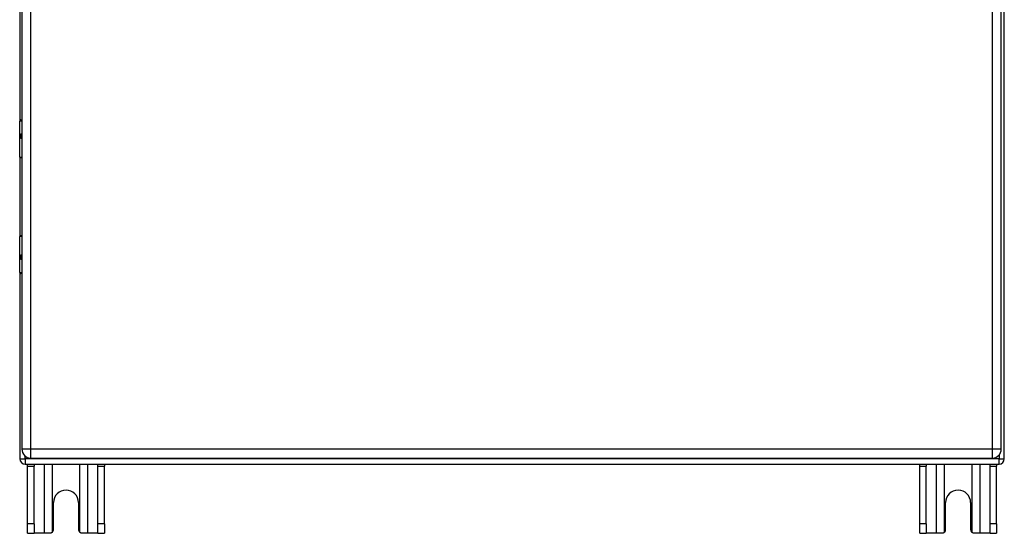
# Model space of a CAD drawing. Header units: inches. Extents: x 7 to 112, y 7 to 76.
# Tile 5 of 9: x 51 to 67, y 33 to 41. Entities that reach past the tile are written whole.
import ezdxf

# ---------------------------------------------------------------- set-up
doc = ezdxf.new("R2010")
doc.units = ezdxf.units.IN
doc.header["$MEASUREMENT"] = 0
doc.layers.add('Visible Edges(ANSI)', color=7, linetype='Continuous', lineweight=25)
doc.layers.add('Visible Tangent Edges(ANSI)', color=7, linetype='Continuous', lineweight=25)

msp = doc.modelspace()

# ---------------------------------------------------------------- linework, layer by layer
at = {"layer": 'Visible Edges(ANSI)'}
for p, q in [((66.758, 34.167), (66.758, 49.999)), ((50.79, 49.839), (50.79, 34.328)), ((66.708, 34.328), (66.708, 49.839)), ((50.758, 44.494), (50.758, 39.672)), ((50.755, 39.077), (50.755, 39.662)), ((50.775, 39.682), (50.79, 39.682)), ((50.79, 39.438), (50.787, 39.438)), ((50.787, 39.394), (50.79, 39.394)), ((50.758, 39.068), (50.758, 37.795)), ((50.79, 39.062), (50.771, 39.062)), ((50.755, 37.201), (50.755, 37.786)), ((50.771, 37.802), (50.79, 37.802)), ((50.79, 37.469), (50.787, 37.469)), ((50.787, 37.426), (50.79, 37.426)), ((50.758, 37.191), (50.758, 34.167)), ((50.79, 37.182), (50.775, 37.182)), ((50.936, 34.182), (66.562, 34.182)), ((50.842, 34.083), (66.674, 34.083)), ((50.883, 34.052), (50.883, 34.083)), ((50.883, 33.114), (50.883, 34.052)), ((50.988, 34.083), (50.988, 34.052)), ((50.988, 33.114), (50.988, 34.052)), ((52.028, 34.052), (52.028, 34.083)), ((52.028, 33.114), (52.028, 34.052)), ((52.133, 34.083), (52.133, 34.052)), ((52.133, 33.114), (52.133, 34.052)), ((65.383, 34.052), (65.383, 34.083)), ((65.383, 33.114), (65.383, 34.052)), ((65.488, 34.083), (65.488, 34.052)), ((65.488, 33.114), (65.488, 34.052)), ((66.528, 34.052), (66.528, 34.083)), ((66.528, 33.114), (66.528, 34.052)), ((66.633, 34.083), (66.633, 34.052)), ((66.633, 33.114), (66.633, 34.052)), ((51.305, 33.02), (51.305, 33.458)), ((51.711, 33.458), (51.711, 33.02)), ((65.805, 33.02), (65.805, 33.458)), ((66.211, 33.458), (66.211, 33.02)), ((50.883, 32.958), (50.883, 33.114)), ((50.988, 33.114), (50.988, 32.958)), ((52.028, 32.958), (52.028, 33.114)), ((52.133, 33.114), (52.133, 32.958)), ((65.383, 32.958), (65.383, 33.114)), ((65.488, 33.114), (65.488, 32.958)), ((66.528, 32.958), (66.528, 33.114)), ((66.633, 33.114), (66.633, 32.958)), ((50.883, 32.958), (50.988, 32.958)), ((51.152, 32.958), (50.988, 32.958)), ((51.243, 32.958), (51.152, 32.958)), ((51.864, 32.958), (51.773, 32.958)), ((52.028, 32.958), (51.864, 32.958)), ((52.028, 32.958), (52.133, 32.958)), ((65.383, 32.958), (65.488, 32.958)), ((65.652, 32.958), (65.488, 32.958)), ((65.743, 32.958), (65.652, 32.958)), ((66.364, 32.958), (66.273, 32.958)), ((66.528, 32.958), (66.364, 32.958)), ((66.528, 32.958), (66.633, 32.958))]:
    msp.add_line(p, q, dxfattribs=at)
at = {"layer": 'Visible Edges(ANSI)', "flags": 128}
for points in [[(51.287, 32.976), (51.286, 32.975), (51.284, 32.974), (51.282, 32.972), (51.281, 32.971), (51.279, 32.97), (51.278, 32.969), (51.276, 32.967), (51.274, 32.966), (51.272, 32.965), (51.27, 32.964), (51.268, 32.964), (51.267, 32.963), (51.265, 32.962), (51.263, 32.961), (51.261, 32.961), (51.259, 32.96), (51.257, 32.96), (51.255, 32.959), (51.253, 32.959), (51.251, 32.959), (51.249, 32.958), (51.247, 32.958), (51.245, 32.958), (51.243, 32.958)], [(51.773, 32.958), (51.771, 32.958), (51.769, 32.958), (51.767, 32.958), (51.765, 32.959), (51.764, 32.959), (51.762, 32.959), (51.76, 32.96), (51.758, 32.96), (51.756, 32.961), (51.754, 32.961), (51.752, 32.962), (51.75, 32.963), (51.748, 32.964), (51.746, 32.964), (51.744, 32.965), (51.742, 32.966), (51.741, 32.967), (51.739, 32.969), (51.737, 32.97), (51.735, 32.971), (51.734, 32.972), (51.732, 32.974), (51.731, 32.975), (51.729, 32.976)], [(65.787, 32.976), (65.786, 32.975), (65.784, 32.974), (65.782, 32.972), (65.781, 32.971), (65.779, 32.97), (65.778, 32.969), (65.776, 32.967), (65.774, 32.966), (65.772, 32.965), (65.77, 32.964), (65.768, 32.964), (65.767, 32.963), (65.765, 32.962), (65.763, 32.961), (65.761, 32.961), (65.759, 32.96), (65.757, 32.96), (65.755, 32.959), (65.753, 32.959), (65.751, 32.959), (65.749, 32.958), (65.747, 32.958), (65.745, 32.958), (65.743, 32.958)], [(66.273, 32.958), (66.271, 32.958), (66.269, 32.958), (66.267, 32.958), (66.265, 32.959), (66.264, 32.959), (66.262, 32.959), (66.26, 32.96), (66.258, 32.96), (66.256, 32.961), (66.254, 32.961), (66.252, 32.962), (66.25, 32.963), (66.248, 32.964), (66.246, 32.964), (66.244, 32.965), (66.242, 32.966), (66.241, 32.967), (66.239, 32.969), (66.237, 32.97), (66.235, 32.971), (66.234, 32.972), (66.232, 32.974), (66.231, 32.975), (66.229, 32.976)]]:
    msp.add_lwpolyline(points, dxfattribs=at)
at = {"layer": 'Visible Edges(ANSI)'}
for centre, radius, start, end in [((50.775, 39.662), 0.0197, 90, 180), ((50.771, 39.077), 0.0157, 180, 270), ((50.771, 37.786), 0.0157, 90, 180), ((50.775, 37.201), 0.0197, 180, 270), ((50.936, 34.328), 0.146, 180, 270), ((66.562, 34.328), 0.146, 270, 0), ((50.842, 34.167), 0.084, 180, 270), ((66.674, 34.167), 0.084, 270, 0), ((51.508, 33.458), 0.203, 0, 180), ((66.008, 33.458), 0.203, 0, 180), ((51.243, 33.02), 0.062, 314.9335, 0), ((51.773, 33.02), 0.062, 180, 225.0665), ((65.743, 33.02), 0.062, 314.9335, 0), ((66.273, 33.02), 0.062, 180, 225.0665)]:
    msp.add_arc(centre, radius, start, end, dxfattribs=at)
at = {"layer": 'Visible Tangent Edges(ANSI)'}
for p, q in [((50.936, 34.328), (50.936, 49.839)), ((66.562, 49.839), (66.562, 34.328)), ((50.79, 39.662), (50.755, 39.662)), ((50.778, 39.447), (50.79, 39.447)), ((50.79, 39.384), (50.778, 39.384)), ((50.755, 39.077), (50.79, 39.077)), ((50.79, 37.786), (50.755, 37.786)), ((50.778, 37.479), (50.79, 37.479)), ((50.79, 37.416), (50.778, 37.416)), ((50.755, 37.201), (50.79, 37.201)), ((50.936, 34.328), (50.79, 34.328)), ((50.936, 34.182), (50.936, 34.328)), ((66.562, 34.328), (50.936, 34.328)), ((66.562, 34.328), (66.562, 34.182)), ((66.708, 34.328), (66.562, 34.328)), ((50.758, 34.167), (50.842, 34.167)), ((50.842, 34.167), (50.842, 34.216)), ((66.674, 34.167), (50.842, 34.167)), ((50.842, 34.167), (50.842, 34.083)), ((66.674, 34.234), (66.674, 34.167)), ((66.674, 34.167), (66.758, 34.167)), ((66.674, 34.083), (66.674, 34.167)), ((50.883, 34.052), (50.988, 34.052)), ((51.152, 34.083), (51.152, 32.958)), ((51.287, 32.976), (51.287, 34.083)), ((51.729, 34.083), (51.729, 32.976)), ((51.864, 32.958), (51.864, 34.083)), ((52.028, 34.052), (52.133, 34.052)), ((65.383, 34.052), (65.488, 34.052)), ((65.652, 34.083), (65.652, 32.958)), ((65.787, 32.976), (65.787, 34.083)), ((66.229, 34.083), (66.229, 32.976)), ((66.364, 32.958), (66.364, 34.083)), ((66.528, 34.052), (66.633, 34.052)), ((50.988, 33.114), (50.883, 33.114)), ((52.133, 33.114), (52.028, 33.114)), ((65.488, 33.114), (65.383, 33.114)), ((66.633, 33.114), (66.528, 33.114))]:
    msp.add_line(p, q, dxfattribs=at)
at = {"layer": 'Visible Tangent Edges(ANSI)', "flags": 128}
for points in [[(50.778, 39.447), (50.776, 39.447), (50.774, 39.446), (50.772, 39.445), (50.77, 39.444), (50.769, 39.441), (50.767, 39.439), (50.766, 39.436), (50.765, 39.432), (50.765, 39.428), (50.764, 39.424), (50.764, 39.42), (50.764, 39.416), (50.764, 39.412), (50.764, 39.407), (50.765, 39.403), (50.765, 39.4), (50.766, 39.396), (50.768, 39.393), (50.769, 39.39), (50.77, 39.388), (50.772, 39.387), (50.774, 39.385), (50.776, 39.385), (50.778, 39.384)], [(50.787, 39.394), (50.785, 39.394), (50.783, 39.395), (50.781, 39.396), (50.779, 39.397), (50.778, 39.398), (50.777, 39.4), (50.776, 39.402), (50.775, 39.405), (50.774, 39.407), (50.774, 39.41), (50.773, 39.413), (50.773, 39.416), (50.773, 39.419), (50.774, 39.422), (50.774, 39.425), (50.775, 39.427), (50.776, 39.43), (50.777, 39.432), (50.778, 39.433), (50.779, 39.435), (50.781, 39.436), (50.783, 39.437), (50.785, 39.437), (50.787, 39.438)], [(50.778, 37.479), (50.776, 37.479), (50.774, 37.478), (50.772, 37.477), (50.77, 37.475), (50.769, 37.473), (50.768, 37.47), (50.766, 37.467), (50.765, 37.464), (50.765, 37.46), (50.764, 37.456), (50.764, 37.452), (50.764, 37.447), (50.764, 37.443), (50.764, 37.439), (50.765, 37.435), (50.765, 37.431), (50.766, 37.428), (50.767, 37.425), (50.769, 37.422), (50.77, 37.42), (50.772, 37.418), (50.774, 37.417), (50.776, 37.416), (50.778, 37.416)], [(50.787, 37.426), (50.785, 37.426), (50.783, 37.426), (50.781, 37.427), (50.779, 37.428), (50.778, 37.43), (50.777, 37.432), (50.776, 37.434), (50.775, 37.436), (50.774, 37.439), (50.774, 37.442), (50.773, 37.445), (50.773, 37.447), (50.773, 37.45), (50.774, 37.453), (50.774, 37.456), (50.775, 37.459), (50.776, 37.461), (50.777, 37.463), (50.778, 37.465), (50.779, 37.466), (50.781, 37.468), (50.783, 37.468), (50.785, 37.469), (50.787, 37.469)]]:
    msp.add_lwpolyline(points, dxfattribs=at)
at = {"layer": 'Visible Tangent Edges(ANSI)'}
for centre, major_axis, start_param, end_param in [((50.787, 39.447), (0, -0.00984), 4.712389, 6.283185), ((50.787, 39.384), (0, 0.00984), 0, 1.570796), ((50.787, 37.479), (0, -0.00984), 4.712389, 6.283185), ((50.787, 37.416), (0, 0.00984), 0, 1.570796)]:
    msp.add_ellipse(centre, major_axis=major_axis, ratio=0.879139, start_param=start_param, end_param=end_param, dxfattribs=at)

doc.saveas('drawing.dxf')
